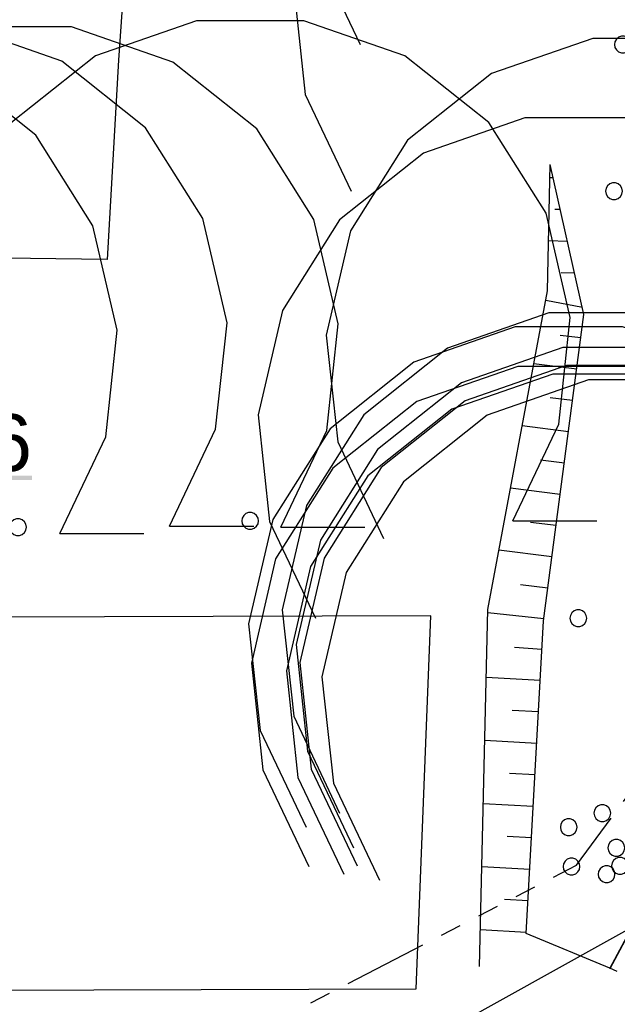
# Model space of a CAD drawing. Extents: x -1.5 to 43, y -1.5 to 27.2.
# Tile 7 of 50: x 6.8 to 9.6, y 9.1 to 13.8. Entities that reach past the tile are written whole.
import ezdxf
from ezdxf.enums import TextEntityAlignment as Align

# ---------------------------------------------------------------- set-up
doc = ezdxf.new("R2010")
doc.units = 0
doc.linetypes.add('LT00000', pattern=[0])
doc.linetypes.add('LT21011', pattern=[0.95, 0.4, -0.1, 0.05, -0.1, 0.05, -0.1, 0.05, -0.1])
for name, color, linetype in [('Bok_004', 7, 'LT00000'), ('Bok_005', 7, 'LT00000'), ('Bok_009', 7, 'LT00000'), ('Buk_008', 7, 'LT00000'), ('Bäume', 7, 'LT00000'), ('HD_LB_Telekom', 7, 'LT00000'), ('Manu_Flur', 7, 'LT00000'), ('VERM_Böschung', 7, 'LT00000'), ('Zaun_003', 7, 'LT00000'), ('Zaun_007', 7, 'LT00000')]:
    doc.layers.add(name, color=color, linetype=linetype)
doc.styles.add('TS100', font='txt', dxfattribs={"height": 0.2})

# ---------------------------------------------------------------- blocks, each defined once
blk = doc.blocks.new('SYMB20733')
at = {"color": 0, "linetype": 'ByBlock'}
blk.add_line((0.156125, 0), (0.206125, 0), dxfattribs=at)
at = {"color": 0, "linetype": 'ByBlock', "flags": 128}
blk.add_lwpolyline([(0.156125, 0), (0.18344, 0.057533), (0.190279, 0.120853), (0.175878, 0.182892), (0.141845, 0.236725), (0.091978, 0.276342), (0.031844, 0.297321), (-0.031844, 0.297321), (-0.091978, 0.276342), (-0.141845, 0.236725), (-0.175878, 0.182892), (-0.190279, 0.120853), (-0.18344, 0.057533), (-0.156125, 0)], dxfattribs=at)
blk.add_lwpolyline([(0.005, 0), (0.004698, 0.00171), (0.00383, 0.003214), (0.0025, 0.00433), (0.000868, 0.004924), (-0.000868, 0.004924), (-0.0025, 0.00433), (-0.00383, 0.003214), (-0.004698, 0.00171), (-0.005, 0), (-0.004698, -0.00171), (-0.00383, -0.003214), (-0.0025, -0.00433), (-0.000868, -0.004924), (0.000868, -0.004924), (0.0025, -0.00433), (0.00383, -0.003214), (0.004698, -0.00171), (0.005, 0)], close=True, dxfattribs=at)

msp = doc.modelspace()

# ---------------------------------------------------------------- hatches: boundary and pattern name
at = {"layer": 'Manu_Flur', "linetype": 'Continuous', "true_color": 0xaa00aa}
msp.add_hatch(color=214, dxfattribs=at).paths.add_polyline_path([(6.184945, 11.65441), (6.814945, 11.65441), (6.814945, 11.63281), (6.184945, 11.63281)])

# ---------------------------------------------------------------- linework, layer by layer
at = {"layer": 'Bok_004', "color": 253, "true_color": 0x999999, "flags": 128}
msp.add_lwpolyline([(40.820836, 14.149131), (38.207798, 14.3087), (35.062381, 14.45007), (33.698622, 14.26639), (33.68585, 14.26467), (33.357779, 14.220483), (33.083759, 14.055264), (31.937154, 14.12948), (30.09156, 14.222911), (29.640682, 14.408297), (29.527437, 14.452813), (29.293504, 14.544771), (28.861045, 14.714769), (27.211766, 14.817545), (20.549227, 15.115556), (18.428864, 15.24049), (16.448299, 15.302606), (13.463051, 15.432783), (11.66021, 15.448996), (10.293557, 15.558637), (8.699272, 15.649492), (6.901846, 15.73515), (6.023158, 15.759773), (5.399753, 15.724634), (5.127848, 15.553782), (5.079431, 15.131468), (5.307506, 14.971347), (6.859121, 14.915744), (10.484533, 14.62819), (10.4184, 12.364613), (10.255755, 12.025684), (10.232264, 10.744613), (9.984275, 10.096463), (9.562778, 9.31124), (9.561591, 9.309029)], dxfattribs=at)
at = {"layer": 'Bok_005', "color": 253, "true_color": 0x999999, "flags": 128}
msp.add_lwpolyline([(20.549227, 15.115556), (18.428864, 15.24049), (16.448299, 15.302606), (13.463051, 15.432783), (11.66021, 15.448996), (10.293557, 15.558637), (8.699272, 15.649492), (6.901846, 15.73515), (6.023158, 15.759773), (5.399753, 15.724634), (5.127848, 15.553782), (5.079431, 15.131468), (5.307506, 14.971347), (6.859121, 14.915744), (10.484533, 14.62819), (10.4184, 12.364613), (10.255755, 12.025684), (10.232264, 10.744613), (9.984275, 10.096463), (9.561591, 9.309029)], dxfattribs=at)
at = {"layer": 'Bok_009', "color": 253, "true_color": 0x999999, "flags": 128}
msp.add_lwpolyline([(9.597449, 9.296763), (9.562778, 9.31124), (9.164862, 9.477392), (9.247151, 10.963354), (9.439415, 12.420443)], dxfattribs=at)
at = {"layer": 'Buk_008', "color": 253, "true_color": 0x999999, "flags": 128}
msp.add_lwpolyline([(8.942855, 9.320544), (8.982147, 11.017783), (9.26581, 12.532131), (9.278214, 13.132972)], dxfattribs=at)
at = {"layer": 'HD_LB_Telekom', "color": 6, "linetype": 'LT21011', "true_color": 0xff00ff, "flags": 128}
msp.add_lwpolyline([(1.254141, 6.212028), (5.444427, 7.747312), (9.403844, 9.802053), (11.966499, 13.276643), (14.136675, 14.02697), (18.546287, 14.546427), (28.623754, 13.934622), (36.600305, 13.49597), (41.286961, 13.484426)], dxfattribs=at)
at = {"layer": 'Manu_Flur', "color": 214, "true_color": 0xaa00aa, "flags": 128}
msp.add_lwpolyline([(10.246604, 14.706767), (9.756571, 9.555517), (3.326309, 5.97935), (-0.0004, 5.371975)], dxfattribs=at)
at = {"layer": 'VERM_Böschung', "color": 253, "true_color": 0x999999}
for p, q in [((9.439415, 12.420443), (9.278214, 13.132972)), ((9.292398, 13.070276), (9.27693, 13.070798)), ((9.326614, 12.919036), (9.300224, 12.919927)), ((9.36083, 12.767795), (9.270738, 12.770836)), ((9.395047, 12.616555), (9.331344, 12.618705)), ((9.431975, 12.453325), (9.257279, 12.48659)), ((9.424647, 12.308526), (9.326619, 12.320982)), ((9.405024, 12.159813), (9.200927, 12.185748)), ((9.385402, 12.011101), (9.279332, 12.024579)), ((9.365779, 11.862388), (9.145597, 11.890367)), ((9.346156, 11.713675), (9.232044, 11.728175)), ((9.326533, 11.564962), (9.090267, 11.594985)), ((9.306911, 11.41625), (9.184756, 11.431772)), ((9.287288, 11.267537), (9.034936, 11.299604)), ((9.267665, 11.118824), (9.137468, 11.135369)), ((9.248459, 10.973264), (8.981752, 11.000752)), ((9.239579, 10.82662), (9.10889, 10.836967)), ((9.231457, 10.679949), (8.974655, 10.69417)), ((9.223163, 10.530178), (9.097172, 10.537155)), ((9.214869, 10.380408), (8.967708, 10.394095)), ((9.206575, 10.230637), (9.085405, 10.237347)), ((9.198281, 10.080866), (8.960761, 10.09402)), ((9.189987, 9.931096), (9.073637, 9.937539)), ((9.181693, 9.781325), (8.953814, 9.793945)), ((9.173399, 9.631555), (9.06187, 9.637731)), ((9.165105, 9.481784), (8.946867, 9.49387))]:
    msp.add_line(p, q, dxfattribs=at)
at = {"layer": 'Zaun_003', "color": 253, "true_color": 0x999999, "flags": 128}
msp.add_lwpolyline([(10.134637, 14.582377), (8.870467, 14.741508), (7.311414, 14.863151), (7.22604, 13.629825), (7.172167, 12.682174), (6.562839, 12.688906)], dxfattribs=at)
at = {"layer": 'Zaun_007', "color": 253, "true_color": 0x999999, "flags": 128}
msp.add_lwpolyline([(8.711764, 10.986725), (6.124084, 10.98005), (6.085388, 9.206113), (8.641087, 9.214273), (8.711764, 10.986725)], close=True, dxfattribs=at)

# ---------------------------------------------------------------- block references
at = {"layer": 'Bäume', "color": 3, "true_color": 0x00ff00, "xscale": 8, "yscale": 8, "zscale": 8}
for p in [(9.624191, 13.703742), (9.581756, 13.006427), (7.852075, 11.438747), (6.220319, 11.414118), (6.748531, 11.408778), (5.697915, 11.378441), (9.735821, 11.354747), (9.412514, 10.975965), (9.52678, 10.049367), (9.366943, 9.982187), (9.593118, 9.88421), (9.380103, 9.794961), (9.610345, 9.79859), (9.546727, 9.758555), (9.71561, 9.730941), (5.828256, 6.936278)]:
    msp.add_blockref('SYMB20733', p, dxfattribs=at)

# ---------------------------------------------------------------- texts
at = {"layer": 'Manu_Flur', "color": 214, "true_color": 0xaa00aa, "style": 'TS100', "width": 1.001073}
msp.add_text('106', height=0.27, dxfattribs=at).set_placement((6.184945, 11.67601), (6.814945, 11.67601), align=Align.FIT)

doc.saveas('drawing.dxf')
